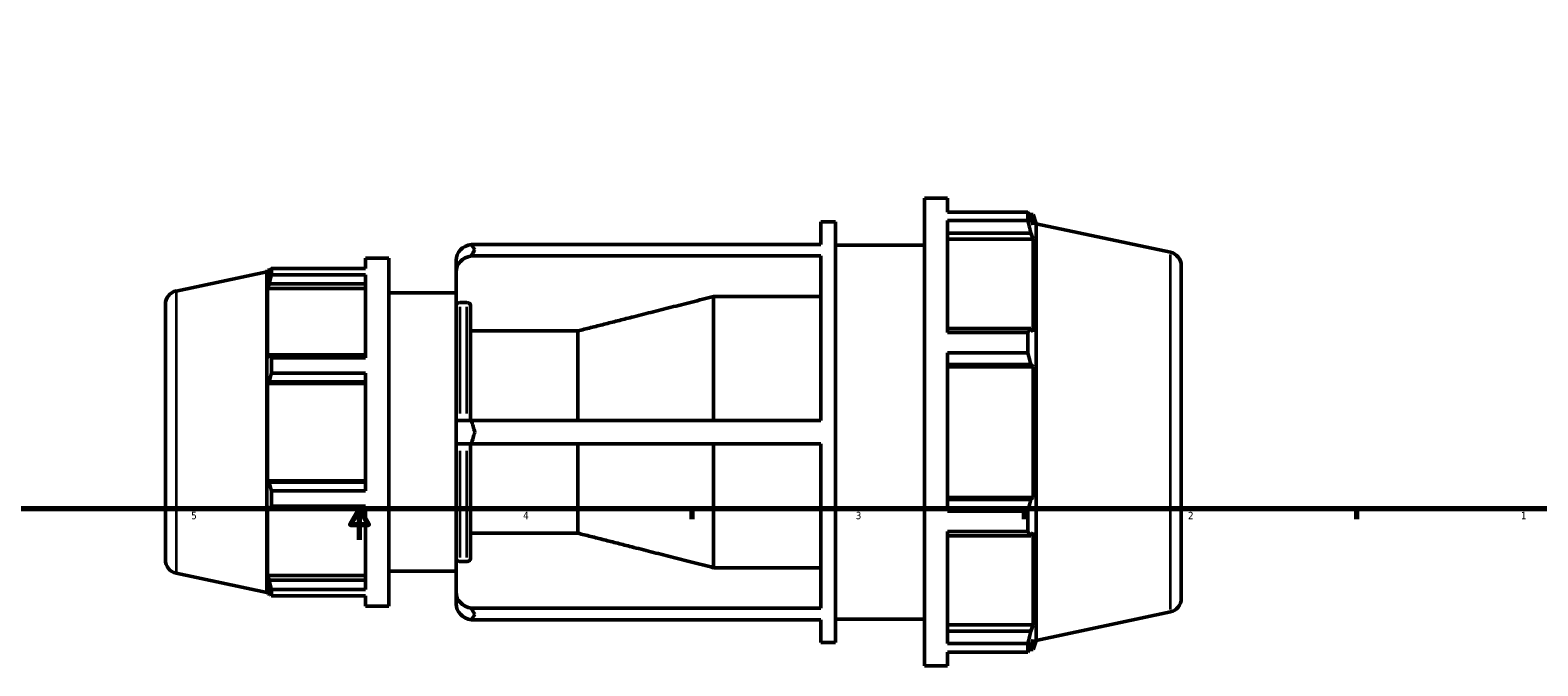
# Model space of a CAD drawing. Header units: inches. Extents: x -6.5 to 55.6, y -14.1 to 35.7.
# Tile 3 of 8: x 12.8 to 32.1, y -1 to 7.1. Entities that reach past the tile are written whole.
import ezdxf

# ---------------------------------------------------------------- set-up
doc = ezdxf.new("R2010")
doc.units = ezdxf.units.IN
doc.header["$MEASUREMENT"] = 0
for name, color, linetype, lineweight in [('Border (ANSI)', 7, 'Continuous', 70), ('Visible (ANSI)', 7, 'Continuous', 50), ('Visible Narrow (ANSI)', 7, 'Continuous', 35)]:
    doc.layers.add(name, color=color, linetype=linetype, lineweight=lineweight)
doc.styles.add('Note Text (ANSI)', font='tahoma.ttf')

# ---------------------------------------------------------------- blocks, each defined once
blk = doc.blocks.new('Borders Default Border')
at = {"layer": 'Border (ANSI)'}
for p, q in [((21.25, 1), (21.25, 0.866)), ((25.5, 1), (25.5, 0.866)), ((29.75, 1), (29.75, 0.866))]:
    blk.add_line(p, q, dxfattribs=at)
at = {"layer": 'Border (ANSI)', "flags": 128}
for points in [[(0.5, 1), (0.5, 21), (33.5, 21), (33.5, 1), (0.5, 1)], [(17, 0.6), (17, 1), (16.885, 0.8), (17.115, 0.8), (17, 1)]]:
    blk.add_lwpolyline(points, dxfattribs=at)
at = {"layer": 'Border (ANSI)', "color": 5, "true_color": 0x0000ff, "char_height": 0.0945, "attachment_point": 7, "style": 'Note Text (ANSI)'}
for s, insert in [('5', (14.847, 0.864)), ('4', (19.092, 0.866)), ('3', (23.346, 0.864)), ('2', (27.596, 0.866)), ('1', (31.854, 0.866))]:
    blk.add_mtext(s, dxfattribs=dict(at, insert=insert))

msp = doc.modelspace()

# ---------------------------------------------------------------- linework, layer by layer
at = {"layer": 'Visible (ANSI)'}
for p, q in [((24.224, -1.01), (24.224, 4.97)), ((24.224, 4.97), (24.52, 4.97)), ((24.52, 4.794), (24.52, 4.97)), ((22.901, 4.381), (22.901, 4.671)), ((22.901, 4.671), (23.086, 4.671)), ((23.086, -0.711), (23.086, 4.671)), ((24.52, 4.794), (25.547, 4.794)), ((24.52, 3.254), (24.52, 4.686)), ((25.547, 4.686), (24.52, 4.686)), ((25.547, 4.686), (25.547, 4.794)), ((25.564, 4.761), (25.615, 4.761)), ((25.615, 4.632), (25.586, 4.718)), ((25.653, 4.645), (25.615, 4.761)), ((25.615, 4.632), (25.615, 4.761)), ((25.653, -0.684), (25.653, 4.645)), ((27.371, 4.28), (25.653, 4.645)), ((24.52, 4.526), (25.586, 4.526)), ((24.52, 4.447), (25.615, 4.447)), ((25.586, 4.526), (25.615, 4.447)), ((25.615, 3.264), (25.615, 4.447)), ((18.43, 4.381), (22.901, 4.381)), ((23.086, 4.372), (24.224, 4.372)), ((15.816, 4.031), (15.822, 4.05)), ((15.822, 4.05), (15.822, 3.954)), ((15.86, 4.05), (15.822, 4.05)), ((15.873, 4.074), (17.078, 4.074)), ((15.873, 3.993), (15.873, 4.074)), ((17.078, 4.205), (17.078, 4.074)), ((17.078, 4.205), (17.375, 4.205)), ((17.375, 4.205), (17.375, -0.245)), ((18.235, 4.178), (18.235, 4.029)), ((22.901, 4.233), (18.43, 4.233)), ((22.901, 2.129), (22.901, 4.233)), ((27.509, 4.109), (27.509, -0.148)), ((14.655, 3.784), (15.816, 4.031)), ((15.816, -0.07), (15.816, 4.031)), ((15.844, 4.017), (15.822, 3.954)), ((15.822, 3.816), (15.844, 3.875)), ((15.844, 3.875), (17.078, 3.875)), ((17.078, 3.993), (15.873, 3.993)), ((17.078, 3.993), (17.078, 2.928)), ((18.235, 4.029), (18.235, 3.595)), ((17.078, 3.816), (15.822, 3.816)), ((15.822, 3.816), (15.822, 2.936)), ((17.375, 3.76), (18.235, 3.76)), ((21.529, 2.129), (21.529, 3.714)), ((22.901, 3.714), (21.529, 3.714)), ((14.517, 0.347), (14.517, 3.614)), ((18.235, 2.129), (18.235, 3.595)), ((18.373, 3.636), (18.282, 3.636)), ((18.421, 3.595), (18.421, 2.129)), ((25.586, 3.306), (24.52, 3.306)), ((25.615, 3.264), (25.586, 3.306)), ((19.792, 3.274), (18.421, 3.274)), ((19.792, 2.129), (19.792, 3.274)), ((24.52, 3.254), (25.547, 3.254)), ((25.547, 2.993), (25.547, 3.254)), ((15.844, 2.967), (15.822, 2.936)), ((17.078, 2.967), (15.844, 2.967)), ((15.873, 2.928), (17.078, 2.928)), ((15.873, 2.734), (15.873, 2.928)), ((24.52, 0.968), (24.52, 2.993)), ((25.547, 2.993), (24.52, 2.993)), ((17.078, 2.734), (15.873, 2.734)), ((17.078, 2.734), (17.078, 1.227)), ((24.52, 2.843), (25.586, 2.843)), ((24.52, 2.816), (25.615, 2.816)), ((25.586, 2.843), (25.615, 2.816)), ((25.615, 1.144), (25.615, 2.816)), ((15.822, 2.603), (15.844, 2.623)), ((17.078, 2.603), (15.822, 2.603)), ((15.822, 2.603), (15.822, 1.358)), ((15.844, 2.623), (17.078, 2.623)), ((18.235, 2.129), (18.43, 2.129)), ((18.235, 2.129), (18.235, 1.832)), ((18.43, 2.129), (22.901, 2.129)), ((18.43, 1.832), (18.235, 1.832)), ((18.235, 0.366), (18.235, 1.832)), ((18.421, 1.832), (18.421, 0.366)), ((22.901, 1.832), (18.43, 1.832)), ((19.792, 0.687), (19.792, 1.832)), ((21.529, 0.246), (21.529, 1.832)), ((22.901, -0.272), (22.901, 1.832)), ((17.078, 1.358), (15.822, 1.358)), ((15.844, 1.338), (15.822, 1.358)), ((17.078, 1.338), (15.844, 1.338)), ((15.873, 1.227), (17.078, 1.227)), ((15.873, 1.033), (15.873, 1.227)), ((15.822, 1.025), (15.844, 0.994)), ((15.822, 1.025), (15.822, 0.145)), ((15.844, 0.994), (17.078, 0.994)), ((17.078, 1.033), (15.873, 1.033)), ((17.078, 1.033), (17.078, -0.033)), ((24.52, 1.144), (25.615, 1.144)), ((25.586, 1.117), (24.52, 1.117)), ((24.52, 0.968), (25.547, 0.968)), ((25.547, 0.707), (25.547, 0.968)), ((25.615, 1.144), (25.586, 1.117)), ((18.421, 0.687), (19.792, 0.687)), ((24.52, -0.725), (24.52, 0.707)), ((25.547, 0.707), (24.52, 0.707)), ((24.52, 0.655), (25.586, 0.655)), ((25.586, 0.655), (25.615, 0.696)), ((25.615, -0.486), (25.615, 0.696)), ((17.375, 0.2), (18.235, 0.2)), ((18.235, 0.366), (18.235, -0.069)), ((18.282, 0.325), (18.373, 0.325)), ((21.529, 0.246), (22.901, 0.246)), ((14.655, 0.176), (15.816, -0.07)), ((17.078, 0.145), (15.822, 0.145)), ((15.844, 0.086), (15.822, 0.145)), ((15.822, 0.007), (15.844, -0.057)), ((15.822, 0.007), (15.822, -0.089)), ((17.078, 0.086), (15.844, 0.086)), ((15.816, -0.07), (15.822, -0.089)), ((15.86, -0.089), (15.822, -0.089)), ((15.873, -0.033), (17.078, -0.033)), ((15.873, -0.113), (15.873, -0.033)), ((17.078, -0.113), (15.873, -0.113)), ((17.078, -0.113), (17.078, -0.245)), ((18.235, -0.069), (18.235, -0.217)), ((17.078, -0.245), (17.375, -0.245)), ((18.43, -0.272), (22.901, -0.272)), ((27.371, -0.319), (25.653, -0.684)), ((22.901, -0.421), (18.43, -0.421)), ((22.901, -0.711), (22.901, -0.421)), ((23.086, -0.412), (24.224, -0.412)), ((24.52, -0.486), (25.615, -0.486)), ((25.586, -0.566), (24.52, -0.566)), ((25.615, -0.486), (25.586, -0.566)), ((22.901, -0.711), (23.086, -0.711)), ((24.52, -0.725), (25.547, -0.725)), ((25.547, -0.833), (25.547, -0.725)), ((25.586, -0.757), (25.615, -0.672)), ((25.615, -0.8), (25.615, -0.672)), ((25.653, -0.684), (25.615, -0.8)), ((24.52, -1.01), (24.52, -0.833)), ((25.547, -0.833), (24.52, -0.833)), ((25.564, -0.8), (25.615, -0.8)), ((24.224, -1.01), (24.52, -1.01))]:
    msp.add_line(p, q, dxfattribs=at)
for centre, start, end in [((27.334, 4.109), 0, 78), ((14.691, 3.614), 102, 180), ((14.691, 0.347), 180, 258), ((27.334, -0.148), 282, 0)]:
    msp.add_arc(centre, 0.175, start, end, dxfattribs=at)
for centre, start_param, end_param in [((18.474, 4.178), 4.897609, 6.283185), ((18.474, 4.029), 4.897609, 6.283185), ((18.474, -0.069), 0, 1.385577), ((18.474, -0.217), 0, 1.385577)]:
    msp.add_ellipse(centre, major_axis=(-0.239, 0), ratio=0.866025, start_param=start_param, end_param=end_param, dxfattribs=at)
for points, weights in [([(25.547, 4.794), (25.567, 4.755), (25.586, 4.718)], [1, 1.00120280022, 1.00158875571]), ([(25.586, 4.526), (25.567, 4.604), (25.547, 4.686)], [1.00158875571, 1.00120280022, 1]), ([(15.844, 4.017), (15.858, 4.045), (15.873, 4.074)], [1.00085050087, 1.00083374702, 1]), ([(15.873, 3.993), (15.858, 3.933), (15.844, 3.875)], [1, 1.00083374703, 1.00085050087]), ([(21.529, 3.714), (20.54, 3.464), (19.792, 3.274)], [1, 1.00968477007, 1]), ([(25.547, 3.254), (25.567, 3.28), (25.586, 3.306)], [1, 1.00120280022, 1.00158875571]), ([(15.844, 2.967), (15.858, 2.948), (15.873, 2.928)], [1.00085050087, 1.00083374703, 1]), ([(25.586, 2.843), (25.567, 2.917), (25.547, 2.993)], [1.00158875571, 1.00120280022, 1]), ([(15.873, 2.734), (15.858, 2.677), (15.844, 2.623)], [1, 1.00083374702, 1.00085050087]), ([(15.844, 1.338), (15.858, 1.284), (15.873, 1.227)], [1.00085050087, 1.00083374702, 1]), ([(15.873, 1.033), (15.858, 1.013), (15.844, 0.994)], [1, 1.00083374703, 1.00085050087]), ([(25.547, 0.968), (25.567, 1.044), (25.586, 1.117)], [1, 1.00120280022, 1.00158875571]), ([(19.792, 0.687), (20.54, 0.497), (21.529, 0.246)], [1, 1.00968476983, 1]), ([(25.586, 0.655), (25.567, 0.68), (25.547, 0.707)], [1.00158875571, 1.00120280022, 1]), ([(15.844, 0.086), (15.858, 0.028), (15.873, -0.033)], [1.00085050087, 1.00083374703, 1]), ([(15.873, -0.113), (15.858, -0.084), (15.844, -0.057)], [1, 1.00083374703, 1.00085050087]), ([(25.547, -0.725), (25.567, -0.644), (25.586, -0.566)], [1, 1.00120280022, 1.00158875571]), ([(25.586, -0.757), (25.567, -0.794), (25.547, -0.833)], [1.00158875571, 1.00120280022, 1])]:
    msp.add_rational_spline(points, weights, degree=2, dxfattribs=at)
for points in [[(18.474, 4.311), (18.46, 4.335), (18.445, 4.358), (18.43, 4.381)], [(18.43, 4.233), (18.445, 4.261), (18.46, 4.287), (18.474, 4.311)], [(18.474, 1.98), (18.46, 2.028), (18.445, 2.078), (18.43, 2.129)], [(18.43, 1.832), (18.445, 1.883), (18.46, 1.933), (18.474, 1.98)], [(18.474, -0.35), (18.46, -0.326), (18.445, -0.3), (18.43, -0.272)], [(18.43, -0.421), (18.445, -0.398), (18.46, -0.374), (18.474, -0.35)]]:
    msp.add_open_spline(points, degree=3, dxfattribs=at)
for points, knots in [([(18.282, 3.636), (18.276, 3.636), (18.27, 3.634), (18.259, 3.631), (18.253, 3.627), (18.245, 3.62), (18.241, 3.615), (18.236, 3.606), (18.235, 3.6), (18.235, 3.595)], [0, 0, 0, 0, 0.0444632, 0.0444632, 0.0889891, 0.0889891, 0.1335926, 0.1335926, 0.1782639, 0.1782639, 0.1782639, 0.1782639]), ([(18.421, 3.595), (18.421, 3.6), (18.419, 3.606), (18.415, 3.615), (18.411, 3.62), (18.403, 3.627), (18.397, 3.631), (18.386, 3.634), (18.379, 3.636), (18.373, 3.636)], [-0.1782639, -0.1782639, -0.1782639, -0.1782639, -0.1335926, -0.1335926, -0.0889891, -0.0889891, -0.0444632, -0.0444632, 0, 0, 0, 0]), ([(18.235, 0.366), (18.235, 0.361), (18.236, 0.355), (18.241, 0.346), (18.245, 0.341), (18.253, 0.333), (18.259, 0.33), (18.27, 0.326), (18.276, 0.325), (18.282, 0.325)], [-0.1782639, -0.1782639, -0.1782639, -0.1782639, -0.1335926, -0.1335926, -0.0889891, -0.0889891, -0.0444632, -0.0444632, 0, 0, 0, 0]), ([(18.373, 0.325), (18.379, 0.325), (18.386, 0.326), (18.397, 0.33), (18.403, 0.333), (18.411, 0.341), (18.415, 0.346), (18.419, 0.355), (18.421, 0.361), (18.421, 0.366)], [0, 0, 0, 0, 0.0444632, 0.0444632, 0.0889891, 0.0889891, 0.1335926, 0.1335926, 0.1782639, 0.1782639, 0.1782639, 0.1782639])]:
    msp.add_open_spline(points, degree=3, knots=knots, dxfattribs=at)
at = {"layer": 'Visible Narrow (ANSI)'}
for p, q in [((27.371, -0.291), (27.371, 4.251)), ((14.655, 3.762), (14.655, 0.199)), ((18.282, 3.583), (18.282, 2.218)), ((18.373, 2.218), (18.373, 3.583)), ((18.282, 1.742), (18.282, 0.377)), ((18.373, 0.377), (18.373, 1.742))]:
    msp.add_line(p, q, dxfattribs=at)

# ---------------------------------------------------------------- block references
msp.add_blockref('Borders Default Border', (0, 0))

doc.saveas('drawing.dxf')
